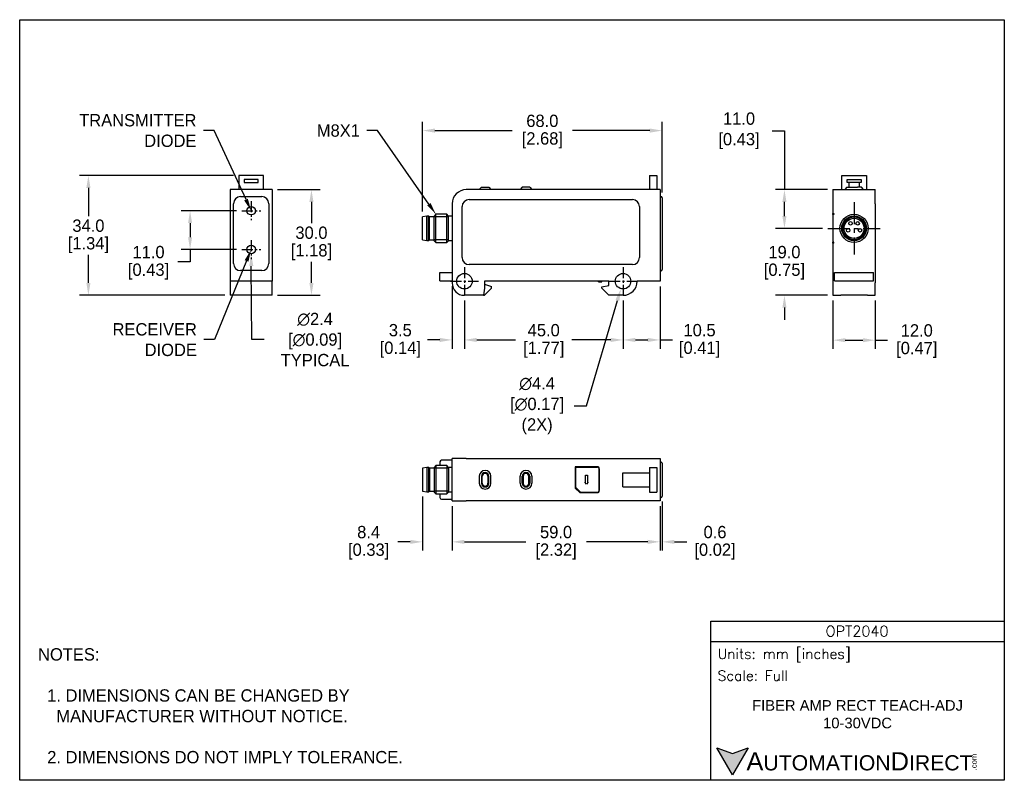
# Model space of a CAD drawing. Header units: inches. Extents: x 0 to 279, y 0 to 216.
import ezdxf
from ezdxf import colors
from ezdxf.entities.mleader import LeaderData, LeaderLine
from ezdxf.math import Vec2, Vec3

# ---------------------------------------------------------------- set-up
doc = ezdxf.new("R2010")
doc.units = ezdxf.units.IN
doc.header["$LTSCALE"] = 10
doc.header["$MEASUREMENT"] = 0
doc.linetypes.add('CENTER', pattern=[2, 1.25, -0.25, 0.25, -0.25])
for name, color, linetype in [('CENTER', 40, 'CENTER'), ('DIMENSIONS', 140, 'Continuous'), ('DX22XX7', 7, 'Continuous'), ('TEXT', 140, 'Continuous')]:
    doc.layers.add(name, color=color, linetype=linetype)
doc.styles.add('ROMANS', font='romans.shx')
doc.styles.add('型式1', font='txt')
doc.dimstyles.get("Standard").update_dxf_attribs({"dimtxt": 3.5, "dimasz": 3.5, "dimexe": 2.5, "dimexo": 1.5, "dimgap": 1, "dimtad": 0, "dimtih": 1, "dimtoh": 1, "dimdec": 1, "dimzin": 0, "dimdsep": 46, "dimtxsty": 'Standard', "dimcen": 0, "dimadec": 0, "dimazin": 0, "dimtfac": 1, "dimtdec": 1, "dimtofl": 0, "dimtmove": 0, "dimatfit": 3, "dimfxl": 1, "dimtolj": 1, "dimtzin": 0, "dimarcsym": 0})

# ---------------------------------------------------------------- blocks, each defined once
blk = doc.blocks.new('SE17')
at = {"layer": 'DX22XX7', "color": 7, "linetype": 'Continuous'}
for p, q in [((66.58, 236.94), (59.58, 236.94)), ((59.58, 236.94), (59.58, 232.94)), ((61.08, 235.84), (61.08, 234.94)), ((65.08, 235.84), (61.08, 235.84)), ((61.08, 234.94), (65.08, 234.94)), ((65.08, 234.94), (65.08, 235.84)), ((66.58, 232.94), (66.58, 236.94)), ((69.08, 232.94), (57.08, 232.94)), ((57.08, 232.94), (57.08, 206.94)), ((69.08, 232.94), (69.08, 206.94)), ((60.08, 230.94), (66.08, 230.94)), ((58.08, 211.94), (58.08, 228.94)), ((68.08, 228.94), (68.08, 211.94)), ((66.08, 209.94), (60.08, 209.94)), ((57.08, 206.94), (57.08, 202.94)), ((69.08, 206.94), (57.08, 206.94)), ((69.08, 202.94), (69.08, 206.94)), ((69.08, 202.94), (57.08, 202.94))]:
    blk.add_line(p, q, dxfattribs=at)
for centre in [(63.08, 226.94), (63.08, 215.94)]:
    blk.add_circle(centre, 1.2, dxfattribs=at)
for centre, start, end in [((60.08, 228.94), 90, 180), ((66.08, 228.94), 0, 90), ((60.08, 211.94), 180, 270), ((66.08, 211.94), 270, 360)]:
    blk.add_arc(centre, 2, start, end, dxfattribs=at)
blk = doc.blocks.new('SE16')
at = {"color": 0}
blk.add_blockref('SE17', (0, 0), dxfattribs=at)
blk = doc.blocks.new('SE19')
at = {"layer": 'DX22XX7', "color": 7, "linetype": 'Continuous'}
for p, q in [((273.99, 236.94), (280.99, 236.94)), ((273.99, 232.94), (273.99, 236.94)), ((275.49, 235.84), (279.49, 235.84)), ((275.49, 234.94), (275.49, 235.84)), ((275.99, 234.94), (275.49, 234.94)), ((278.99, 234.94), (275.99, 234.94)), ((275.99, 234.94), (275.99, 233.64)), ((278.99, 233.64), (278.99, 234.94)), ((279.49, 234.94), (278.99, 234.94)), ((279.49, 235.84), (279.49, 234.94)), ((280.99, 236.94), (280.99, 232.94)), ((271.49, 232.94), (271.49, 228.94)), ((271.49, 232.94), (283.49, 232.94)), ((275.43, 233.64), (274.84, 232.94)), ((275.43, 233.64), (276.49, 233.64)), ((276.49, 233.64), (278.49, 233.64)), ((279.56, 233.64), (278.49, 233.64)), ((280.14, 232.94), (279.56, 233.64)), ((283.49, 228.94), (283.49, 232.94)), ((271.49, 228.94), (271.49, 226.19)), ((283.49, 228.94), (283.49, 206.44)), ((271.49, 225.89), (271.49, 226.19)), ((271.49, 226.19), (271.79, 226.19)), ((271.79, 225.89), (271.49, 225.89)), ((271.49, 225.89), (271.49, 217.99)), ((271.79, 226.19), (271.79, 225.89)), ((271.79, 217.99), (271.49, 217.99)), ((271.49, 217.69), (271.49, 217.99)), ((271.79, 217.69), (271.79, 217.99)), ((271.49, 217.69), (271.49, 206.44)), ((271.79, 217.69), (271.49, 217.69)), ((271.94, 209.44), (272.44, 209.44)), ((271.94, 207.04), (271.94, 209.44)), ((271.94, 207.04), (272.44, 207.04)), ((272.44, 209.44), (282.54, 209.44)), ((272.44, 207.04), (282.54, 207.04)), ((282.54, 209.44), (283.04, 209.44)), ((282.54, 207.04), (283.04, 207.04)), ((283.04, 207.04), (283.04, 209.44)), ((271.49, 206.44), (271.49, 202.94)), ((283.49, 202.94), (283.49, 206.44)), ((271.49, 202.94), (273.49, 202.94)), ((273.49, 202.94), (273.69, 202.94)), ((281.29, 202.94), (273.69, 202.94)), ((281.29, 202.94), (281.49, 202.94)), ((281.49, 202.94), (283.49, 202.94))]:
    blk.add_line(p, q, dxfattribs=at)
for centre, radius in [((277.49, 221.94), 4), ((277.49, 221.94), 3.5), ((277.49, 221.94), 3.45), ((277.49, 221.94), 3.25), ((277.49, 221.94), 2.88), ((277.49, 221.94), 2.85), ((276.47, 223.35), 0.5), ((278.52, 223.35), 0.5), ((275.83, 221.39), 0.5), ((279.16, 221.39), 0.5)]:
    blk.add_circle(centre, radius, dxfattribs=at)
blk.add_arc((277.49, 221.94), 3.23, 255, 195, dxfattribs=at)
blk = doc.blocks.new('SE18')
at = {"color": 0}
blk.add_blockref('SE19', (0, 0), dxfattribs=at)
blk = doc.blocks.new('SE21')
at = {"layer": 'DX22XX7', "color": 7, "linetype": 'Continuous'}
for p, q in [((159.94, 134.85), (159.94, 133.8)), ((163.44, 135.35), (160.44, 135.35)), ((163.44, 123.8), (163.44, 135.8)), ((167.44, 135.8), (163.44, 135.8)), ((167.44, 135.8), (222.44, 135.8)), ((222.44, 135.8), (222.44, 123.8)), ((223.04, 134.5), (223.04, 132.8)), ((156.24, 133.25), (155.04, 133.05)), ((155.04, 133.05), (155.04, 126.55)), ((156.74, 133.25), (156.24, 133.25)), ((156.24, 133.25), (156.24, 126.35)), ((157.04, 133.05), (156.74, 133.25)), ((156.74, 133.25), (156.74, 126.35)), ((158.34, 133.05), (157.04, 133.05)), ((157.04, 133.05), (157.04, 126.55)), ((158.84, 133.8), (158.34, 133.3)), ((158.34, 133.3), (158.34, 126.3)), ((162.44, 133.04), (158.34, 133.04)), ((161.94, 133.8), (158.84, 133.8)), ((158.84, 133.8), (158.84, 125.8)), ((162.44, 133.3), (161.94, 133.8)), ((161.94, 133.8), (161.94, 125.8)), ((162.44, 133.3), (162.44, 126.3)), ((163.44, 133.25), (162.44, 133.25)), ((204.89, 133.45), (198.39, 133.45)), ((198.39, 133.45), (198.39, 127.4)), ((198.44, 133.4), (204.64, 133.4)), ((198.44, 133.4), (198.44, 127.7)), ((205.14, 132.9), (205.14, 126.7)), ((205.19, 126.45), (205.19, 133.15)), ((211.91, 131.8), (219.44, 131.8)), ((211.91, 127.8), (211.91, 131.8)), ((219.44, 133.3), (219.44, 126.3)), ((219.44, 133.3), (221.54, 133.3)), ((221.54, 133.3), (221.54, 126.3)), ((223.04, 132.8), (223.04, 126.8)), ((171.14, 130.8), (171.14, 128.8)), ((171.72, 130.8), (171.72, 128.8)), ((171.99, 128.8), (171.99, 130.8)), ((173.59, 130.8), (173.59, 128.8)), ((173.85, 128.8), (173.85, 130.8)), ((174.44, 128.8), (174.44, 130.8)), ((182.74, 128.8), (182.74, 130.8)), ((183.32, 128.8), (183.32, 130.8)), ((183.59, 130.8), (183.59, 128.8)), ((185.19, 128.8), (185.19, 130.8)), ((185.45, 130.8), (185.45, 128.8)), ((186.04, 130.8), (186.04, 128.8)), ((201.06, 129.09), (201.24, 129.09)), ((201.54, 128.5), (201.06, 129.09)), ((201.24, 129.09), (201.24, 131.1)), ((201.24, 131.1), (201.84, 131.1)), ((202.03, 129.09), (201.54, 128.5)), ((201.84, 131.1), (201.84, 129.09)), ((201.84, 129.09), (202.03, 129.09)), ((155.04, 126.55), (156.24, 126.35)), ((156.24, 126.35), (156.74, 126.35)), ((156.74, 126.35), (157.04, 126.55)), ((157.04, 126.55), (158.34, 126.55)), ((162.44, 126.57), (158.34, 126.57)), ((158.34, 126.3), (158.84, 125.8)), ((158.84, 125.8), (161.94, 125.8)), ((159.94, 125.8), (159.94, 124.75)), ((161.94, 125.8), (162.44, 126.3)), ((162.44, 126.35), (163.44, 126.35)), ((198.39, 127.4), (199.64, 126.15)), ((198.44, 127.7), (199.94, 126.2)), ((199.64, 126.15), (204.89, 126.15)), ((204.64, 126.2), (199.94, 126.2)), ((211.91, 127.8), (219.44, 127.8)), ((219.44, 126.3), (221.54, 126.3)), ((223.04, 126.8), (223.04, 125.1)), ((160.44, 124.25), (163.44, 124.25)), ((163.44, 123.8), (167.44, 123.8)), ((222.44, 123.8), (167.44, 123.8))]:
    blk.add_line(p, q, dxfattribs=at)
for centre, radius, start, end in [((160.44, 134.85), 0.5, 90, 180), ((222.74, 135.1), 0.3, 180, 270), ((222.74, 134.5), 0.3, 0, 90), ((172.79, 130.8), 1.65, 0, 180), ((172.79, 130.8), 1.06, 0, 180), ((172.79, 130.8), 0.8, 0, 180), ((184.39, 130.8), 1.65, 0, 180), ((184.39, 130.8), 1.06, 0, 180), ((184.39, 130.8), 0.8, 0, 180), ((204.64, 132.9), 0.5, 0, 90), ((204.89, 133.15), 0.3, 0, 90), ((172.79, 128.8), 1.65, 180, 360), ((172.79, 128.8), 1.06, 180, 360), ((172.79, 128.8), 0.8, 180, 360), ((184.39, 128.8), 1.65, 180, 360), ((184.39, 128.8), 1.06, 180, 360), ((184.39, 128.8), 0.8, 180, 360), ((204.64, 126.7), 0.5, 270, 360), ((204.89, 126.45), 0.3, 270, 360), ((160.44, 124.75), 0.5, 180, 270), ((222.74, 124.5), 0.3, 90, 180), ((222.74, 125.1), 0.3, 270, 360)]:
    blk.add_arc(centre, radius, start, end, dxfattribs=at)
blk = doc.blocks.new('SE20')
at = {"color": 0}
blk.add_blockref('SE21', (0, 0), dxfattribs=at)
blk = doc.blocks.new('*D8')
at = {"layer": 'DEFPOINTS', "color": 0, "transparency": 16777216}
for p in [(114.31, 82.07), (122.71, 79.32), (114.31, 67.69)]:
    blk.add_point(p, dxfattribs=at)
at = {"layer": 'DIMENSIONS', "color": 0, "lineweight": -2, "transparency": 16777216}
for p, q in [((114.31, 80.57), (114.31, 65.19)), ((122.71, 77.82), (122.71, 65.19)), ((110.81, 67.69), (107.31, 67.69)), ((126.21, 67.69), (129.71, 67.69))]:
    blk.add_line(p, q, dxfattribs=at)
at = {"layer": 'DIMENSIONS', "color": 0, "transparency": 16777216}
for points in [[(110.81, 68.27), (110.81, 67.1), (114.31, 67.69)], [(126.21, 68.27), (126.21, 67.1), (122.71, 67.69)]]:
    blk.add_solid(points, dxfattribs=at)
at = {"layer": 'DIMENSIONS', "color": 0, "transparency": 16777216, "char_height": 3.5, "attachment_point": 5}
for s, insert in [('\\A1;8.4', (99.02, 70.44)), ('\\A1;[0.33]', (99.02, 64.94))]:
    blk.add_mtext(s, dxfattribs=dict(at, insert=insert))
blk = doc.blocks.new('*D9')
at = {"layer": 'DEFPOINTS', "color": 0, "transparency": 16777216}
for p in [(122.71, 79.32), (181.71, 79.32), (181.71, 67.69)]:
    blk.add_point(p, dxfattribs=at)
at = {"layer": 'DIMENSIONS', "color": 0, "lineweight": -2, "transparency": 16777216}
for p, q in [((122.71, 77.82), (122.71, 65.19)), ((181.71, 77.82), (181.71, 65.19)), ((126.21, 67.69), (143.63, 67.69)), ((178.21, 67.69), (160.8, 67.69))]:
    blk.add_line(p, q, dxfattribs=at)
at = {"layer": 'DIMENSIONS', "color": 0, "transparency": 16777216}
for points in [[(126.21, 68.27), (126.21, 67.1), (122.71, 67.69)], [(178.21, 68.27), (178.21, 67.1), (181.71, 67.69)]]:
    blk.add_solid(points, dxfattribs=at)
at = {"layer": 'DIMENSIONS', "color": 0, "transparency": 16777216, "char_height": 3.5, "attachment_point": 5}
for s, insert in [('\\A1;59.0', (152.21, 70.44)), ('\\A1;[2.32]', (152.21, 64.94))]:
    blk.add_mtext(s, dxfattribs=dict(at, insert=insert))
blk = doc.blocks.new('*D10')
at = {"layer": 'DEFPOINTS', "color": 0, "transparency": 16777216}
for p in [(181.71, 79.32), (182.31, 80.62), (182.31, 67.69)]:
    blk.add_point(p, dxfattribs=at)
at = {"layer": 'DIMENSIONS', "color": 0, "lineweight": -2, "transparency": 16777216}
for p, q in [((182.31, 79.12), (182.31, 65.19)), ((181.71, 77.82), (181.71, 65.19)), ((178.21, 67.69), (174.71, 67.69)), ((185.81, 67.69), (189.31, 67.69))]:
    blk.add_line(p, q, dxfattribs=at)
at = {"layer": 'DIMENSIONS', "color": 0, "transparency": 16777216}
for points in [[(178.21, 68.27), (178.21, 67.1), (181.71, 67.69)], [(185.81, 68.27), (185.81, 67.1), (182.31, 67.69)]]:
    blk.add_solid(points, dxfattribs=at)
at = {"layer": 'DIMENSIONS', "color": 0, "transparency": 16777216, "char_height": 3.5, "attachment_point": 5}
for s, insert in [('\\A1;0.6', (197.31, 70.44)), ('\\A1;[0.02]', (197.31, 64.94))]:
    blk.add_mtext(s, dxfattribs=dict(at, insert=insert))
blk = doc.blocks.new('*D11')
at = {"layer": 'DEFPOINTS', "color": 0, "transparency": 16777216}
for p in [(230.77, 137.66), (242.77, 137.66), (242.77, 124.93)]:
    blk.add_point(p, dxfattribs=at)
at = {"layer": 'DIMENSIONS', "color": 0, "lineweight": -2, "transparency": 16777216}
for p, q in [((230.77, 136.16), (230.77, 122.43)), ((242.77, 136.16), (242.77, 122.43)), ((234.27, 124.93), (239.27, 124.93)), ((242.77, 124.93), (246.27, 124.93))]:
    blk.add_line(p, q, dxfattribs=at)
at = {"layer": 'DIMENSIONS', "color": 0, "transparency": 16777216}
for points in [[(234.27, 125.51), (234.27, 124.35), (230.77, 124.93)], [(239.27, 125.51), (239.27, 124.35), (242.77, 124.93)]]:
    blk.add_solid(points, dxfattribs=at)
at = {"layer": 'DIMENSIONS', "color": 0, "transparency": 16777216, "char_height": 3.5, "attachment_point": 5}
for s, insert in [('\\A1;12.0', (254.56, 127.68)), ('\\A1;[0.47]', (254.56, 122.18))]:
    blk.add_mtext(s, dxfattribs=dict(at, insert=insert))
blk = doc.blocks.new('*D12')
at = {"layer": 'DEFPOINTS', "color": 0, "transparency": 16777216}
for p in [(181.71, 141.66), (171.21, 137.71), (181.71, 125)]:
    blk.add_point(p, dxfattribs=at)
at = {"layer": 'DIMENSIONS', "color": 0, "lineweight": -2, "transparency": 16777216}
for p, q in [((181.71, 140.16), (181.71, 122.5)), ((171.21, 136.21), (171.21, 122.5)), ((174.71, 125), (178.21, 125)), ((181.71, 125), (185.21, 125))]:
    blk.add_line(p, q, dxfattribs=at)
at = {"layer": 'DIMENSIONS', "color": 0, "transparency": 16777216}
for points in [[(174.71, 125.58), (174.71, 124.41), (171.21, 125)], [(178.21, 125.58), (178.21, 124.41), (181.71, 125)]]:
    blk.add_solid(points, dxfattribs=at)
at = {"layer": 'DIMENSIONS', "color": 0, "transparency": 16777216, "char_height": 3.5, "attachment_point": 5}
for s, insert in [('\\A1;10.5', (192.92, 127.75)), ('\\A1;[0.41]', (192.92, 122.25))]:
    blk.add_mtext(s, dxfattribs=dict(at, insert=insert))
blk = doc.blocks.new('*D13')
at = {"layer": 'DEFPOINTS', "color": 0, "transparency": 16777216}
for p in [(126.21, 137.66), (171.21, 137.71), (126.21, 125)]:
    blk.add_point(p, dxfattribs=at)
at = {"layer": 'DIMENSIONS', "color": 0, "lineweight": -2, "transparency": 16777216}
for p, q in [((126.21, 136.16), (126.21, 122.5)), ((171.21, 136.21), (171.21, 122.5)), ((129.71, 125), (140.71, 125)), ((167.71, 125), (156.71, 125))]:
    blk.add_line(p, q, dxfattribs=at)
at = {"layer": 'DIMENSIONS', "color": 0, "transparency": 16777216}
for points in [[(129.71, 125.58), (129.71, 124.41), (126.21, 125)], [(167.71, 125.58), (167.71, 124.41), (171.21, 125)]]:
    blk.add_solid(points, dxfattribs=at)
at = {"layer": 'DIMENSIONS', "color": 0, "transparency": 16777216, "char_height": 3.5, "attachment_point": 5}
for s, insert in [('\\A1;45.0', (148.71, 127.75)), ('\\A1;[1.77]', (148.71, 122.25))]:
    blk.add_mtext(s, dxfattribs=dict(at, insert=insert))
blk = doc.blocks.new('*D14')
at = {"layer": 'DEFPOINTS', "color": 0, "transparency": 16777216}
for p in [(122.71, 141.76), (126.21, 137.66), (122.71, 125)]:
    blk.add_point(p, dxfattribs=at)
at = {"layer": 'DIMENSIONS', "color": 0, "lineweight": -2, "transparency": 16777216}
for p, q in [((122.71, 140.26), (122.71, 122.5)), ((126.21, 136.16), (126.21, 122.5)), ((119.21, 125), (115.71, 125)), ((129.71, 125), (133.21, 125))]:
    blk.add_line(p, q, dxfattribs=at)
at = {"layer": 'DIMENSIONS', "color": 0, "transparency": 16777216}
for points in [[(119.21, 125.58), (119.21, 124.41), (122.71, 125)], [(129.71, 125.58), (129.71, 124.41), (126.21, 125)]]:
    blk.add_solid(points, dxfattribs=at)
at = {"layer": 'DIMENSIONS', "color": 0, "transparency": 16777216, "char_height": 3.5, "attachment_point": 5}
for s, insert in [('\\A1;3.5', (108.01, 127.75)), ('\\A1;[0.14]', (108.01, 122.25))]:
    blk.add_mtext(s, dxfattribs=dict(at, insert=insert))
blk = doc.blocks.new('*D15')
at = {"layer": 'DEFPOINTS', "color": 0, "transparency": 16777216}
for p in [(182.31, 184.42), (182.31, 165.36), (114.31, 159.91)]:
    blk.add_point(p, dxfattribs=at)
at = {"layer": 'DIMENSIONS', "color": 0, "lineweight": -2, "transparency": 16777216}
for p, q in [((114.31, 161.41), (114.31, 186.92)), ((117.81, 184.42), (139.73, 184.42)), ((178.81, 184.42), (156.9, 184.42)), ((182.31, 166.86), (182.31, 186.92))]:
    blk.add_line(p, q, dxfattribs=at)
at = {"layer": 'DIMENSIONS', "color": 0, "transparency": 16777216}
for points in [[(117.81, 185), (117.81, 183.84), (114.31, 184.42)], [(178.81, 185), (178.81, 183.84), (182.31, 184.42)]]:
    blk.add_solid(points, dxfattribs=at)
at = {"layer": 'DIMENSIONS', "color": 0, "transparency": 16777216, "char_height": 3.5, "attachment_point": 5}
for s, insert in [('\\A1;68.0', (148.31, 187.17)), ('\\A1;[2.68]', (148.31, 181.67))]:
    blk.add_mtext(s, dxfattribs=dict(at, insert=insert))
blk = doc.blocks.new('*D16')
at = {"layer": 'DEFPOINTS', "color": 0, "transparency": 16777216}
for p in [(217.01, 156.66), (229.32, 156.66), (230.77, 137.66)]:
    blk.add_point(p, dxfattribs=at)
at = {"layer": 'DIMENSIONS', "color": 0, "lineweight": -2, "transparency": 16777216}
for p, q in [((217.01, 160.16), (217.01, 163.66)), ((227.82, 156.66), (214.51, 156.66)), ((229.27, 137.66), (214.51, 137.66)), ((217.01, 134.16), (217.01, 130.66))]:
    blk.add_line(p, q, dxfattribs=at)
at = {"layer": 'DIMENSIONS', "color": 0, "transparency": 16777216}
for points in [[(216.42, 160.16), (217.59, 160.16), (217.01, 156.66)], [(216.42, 134.16), (217.59, 134.16), (217.01, 137.66)]]:
    blk.add_solid(points, dxfattribs=at)
at = {"layer": 'DIMENSIONS', "color": 0, "transparency": 16777216, "char_height": 3.5, "attachment_point": 5}
for s, insert in [('\\A1;19.0', (217.01, 149.91)), ('\\A1;[0.75]', (217.01, 144.41))]:
    blk.add_mtext(s, dxfattribs=dict(at, insert=insert))
blk = doc.blocks.new('*D17')
at = {"layer": 'DEFPOINTS', "color": 0, "transparency": 16777216}
for p in [(217.01, 167.66), (230.77, 167.66), (229.32, 156.66)]:
    blk.add_point(p, dxfattribs=at)
at = {"layer": 'DIMENSIONS', "color": 0, "lineweight": -2, "transparency": 16777216}
for p, q in [((213.51, 184.38), (217.01, 184.38)), ((217.01, 184.38), (217.01, 167.66)), ((229.27, 167.66), (214.51, 167.66)), ((217.01, 160.16), (217.01, 164.16)), ((227.82, 156.66), (214.51, 156.66))]:
    blk.add_line(p, q, dxfattribs=at)
at = {"layer": 'DIMENSIONS', "color": 0, "transparency": 16777216}
for points in [[(216.42, 164.16), (217.59, 164.16), (217.01, 167.66)], [(216.42, 160.16), (217.59, 160.16), (217.01, 156.66)]]:
    blk.add_solid(points, dxfattribs=at)
at = {"layer": 'DIMENSIONS', "color": 0, "transparency": 16777216, "insert": (203.47, 184.38), "char_height": 3.5, "attachment_point": 5}
blk.add_mtext('\\A1; 11.0\\P [0.43]', dxfattribs=at)
blk = doc.blocks.new('*D18')
at = {"layer": 'DEFPOINTS', "color": 0, "transparency": 16777216}
for p in [(19.5, 171.66), (62.19, 171.66), (59.69, 137.66)]:
    blk.add_point(p, dxfattribs=at)
at = {"layer": 'DIMENSIONS', "color": 0, "lineweight": -2, "transparency": 16777216}
for p, q in [((60.69, 171.66), (17, 171.66)), ((19.5, 168.16), (19.5, 160.16)), ((19.5, 141.16), (19.5, 149.16)), ((58.19, 137.66), (17, 137.66))]:
    blk.add_line(p, q, dxfattribs=at)
at = {"layer": 'DIMENSIONS', "color": 0, "transparency": 16777216}
for points in [[(18.92, 168.16), (20.08, 168.16), (19.5, 171.66)], [(18.92, 141.16), (20.08, 141.16), (19.5, 137.66)]]:
    blk.add_solid(points, dxfattribs=at)
at = {"layer": 'DIMENSIONS', "color": 0, "transparency": 16777216, "char_height": 3.5, "attachment_point": 5}
for s, insert in [('\\A1;34.0', (19.5, 157.41)), ('\\A1;[1.34]', (19.5, 151.91))]:
    blk.add_mtext(s, dxfattribs=dict(at, insert=insert))
blk = doc.blocks.new('*D19')
at = {"layer": 'DEFPOINTS', "color": 0, "transparency": 16777216}
for p in [(71.69, 167.66), (82.79, 167.66), (71.69, 137.66)]:
    blk.add_point(p, dxfattribs=at)
at = {"layer": 'DIMENSIONS', "color": 0, "lineweight": -2, "transparency": 16777216}
for p, q in [((73.19, 167.66), (85.29, 167.66)), ((82.79, 164.16), (82.79, 158.16)), ((82.79, 141.16), (82.79, 147.16)), ((73.19, 137.66), (85.29, 137.66))]:
    blk.add_line(p, q, dxfattribs=at)
at = {"layer": 'DIMENSIONS', "color": 0, "transparency": 16777216}
for points in [[(82.2, 164.16), (83.37, 164.16), (82.79, 167.66)], [(82.2, 141.16), (83.37, 141.16), (82.79, 137.66)]]:
    blk.add_solid(points, dxfattribs=at)
at = {"layer": 'DIMENSIONS', "color": 0, "transparency": 16777216, "char_height": 3.5, "attachment_point": 5}
for s, insert in [('\\A1;30.0', (82.79, 155.41)), ('\\A1;[1.18]', (82.79, 149.91))]:
    blk.add_mtext(s, dxfattribs=dict(at, insert=insert))
blk = doc.blocks.new('*D20')
at = {"layer": 'DEFPOINTS', "color": 0, "transparency": 16777216}
for p in [(65.68, 151.86), (65.69, 149.46)]:
    blk.add_point(p, dxfattribs=at)
at = {"layer": 'TEXT', "color": 0, "lineweight": -2, "transparency": 16777216}
for p, q in [((65.83, 125.09), (65.71, 145.96)), ((69.33, 125.09), (65.83, 125.09))]:
    blk.add_line(p, q, dxfattribs=at)
at = {"layer": 'TEXT', "color": 0, "transparency": 16777216}
blk.add_solid([(66.3, 145.96), (65.13, 145.96), (65.69, 149.46)], dxfattribs=at)
at = {"layer": 'TEXT', "color": 0, "transparency": 16777216, "insert": (83.17, 125.09), "char_height": 3.5, "attachment_point": 5}
blk.add_mtext('\\A1; ∅2.4\\P [∅0.09]\\P TYPICAL', dxfattribs=at)
blk = doc.blocks.new('*D21')
at = {"layer": 'DEFPOINTS', "color": 0, "transparency": 16777216}
for p in [(171.83, 143.77), (170.6, 139.55)]:
    blk.add_point(p, dxfattribs=at)
at = {"layer": 'TEXT', "color": 0, "lineweight": -2, "transparency": 16777216}
for p, q in [((160.88, 106.32), (169.61, 136.19)), ((157.38, 106.32), (160.88, 106.32))]:
    blk.add_line(p, q, dxfattribs=at)
at = {"layer": 'TEXT', "color": 0, "transparency": 16777216}
blk.add_solid([(169.06, 136.35), (170.17, 136.03), (170.6, 139.55)], dxfattribs=at)
at = {"layer": 'TEXT', "color": 0, "transparency": 16777216, "insert": (146.17, 106.32), "char_height": 3.5, "attachment_point": 5}
blk.add_mtext('\\A1; ∅4.4\\P [∅0.17]\\P (2X)', dxfattribs=at)
blk = doc.blocks.new('*D22')
at = {"layer": 'DEFPOINTS', "color": 0, "transparency": 16777216}
for p in [(62.99, 161.66), (48.35, 150.66), (62.99, 150.66)]:
    blk.add_point(p, dxfattribs=at)
at = {"layer": 'DIMENSIONS', "color": 0, "lineweight": -2, "transparency": 16777216}
for p, q in [((61.49, 161.66), (45.85, 161.66)), ((48.35, 158.16), (48.35, 154.16)), ((61.49, 150.66), (45.85, 150.66)), ((48.35, 150.66), (48.35, 147.16)), ((48.35, 147.16), (44.85, 147.16))]:
    blk.add_line(p, q, dxfattribs=at)
at = {"layer": 'DIMENSIONS', "color": 0, "transparency": 16777216}
for points in [[(47.77, 158.16), (48.93, 158.16), (48.35, 161.66)], [(47.77, 154.16), (48.93, 154.16), (48.35, 150.66)]]:
    blk.add_solid(points, dxfattribs=at)
at = {"layer": 'DIMENSIONS', "color": 0, "transparency": 16777216, "char_height": 3.5, "attachment_point": 5}
for s, insert in [('\\A1;11.0', (36.56, 149.91)), ('\\A1;[0.43]', (36.56, 144.41))]:
    blk.add_mtext(s, dxfattribs=dict(at, insert=insert))

msp = doc.modelspace()

# ---------------------------------------------------------------- hatches: boundary and pattern name
at = {"layer": 'TEXT'}
msp.add_hatch(color=256, dxfattribs=at).paths.add_polyline_path([(206.74, 9.21), (202.31, 7.59), (197.87, 9.21), (202.31, 1.53)])

# ---------------------------------------------------------------- linework, layer by layer
msp.add_lwpolyline([(0, 215.9), (279.4, 215.9), (279.4, 0), (0, 0)], close=True)
at = {"layer": 'CENTER', "ltscale": 0.25}
for p, q in [((65.69, 164.36), (65.69, 158.96)), ((62.99, 161.66), (68.39, 161.66)), ((65.69, 153.36), (65.69, 147.96)), ((62.99, 150.66), (68.39, 150.66)), ((126.21, 145.61), (126.21, 137.71)), ((171.21, 145.61), (171.21, 137.71)), ((122.26, 141.66), (130.16, 141.66)), ((167.26, 141.66), (175.16, 141.66))]:
    msp.add_line(p, q, dxfattribs=at)
at = {"layer": 'CENTER', "ltscale": 0.5}
for p, q in [((236.77, 164.11), (236.77, 149.21)), ((229.32, 156.66), (244.22, 156.66))]:
    msp.add_line(p, q, dxfattribs=at)
at = {"layer": 'DX22XX7', "color": 7, "linetype": 'Continuous'}
for p, q in [((178.71, 171.66), (180.81, 171.66)), ((178.71, 171.66), (178.71, 167.66)), ((180.81, 171.66), (180.81, 167.66)), ((181.71, 167.66), (126.71, 167.66)), ((131, 168.36), (130.41, 167.66)), ((131, 168.36), (133.13, 168.36)), ((133.13, 168.36), (133.71, 167.66)), ((142.6, 168.36), (142.01, 167.66)), ((144.73, 168.36), (142.6, 168.36)), ((144.73, 168.36), (145.31, 167.66)), ((181.71, 167.66), (181.71, 141.66)), ((182.31, 165.36), (182.31, 163.66)), ((122.71, 163.66), (122.71, 141.16)), ((125.54, 148.39), (125.54, 162.83)), ((127.54, 164.83), (173.89, 164.83)), ((175.89, 162.83), (175.89, 148.39)), ((182.31, 163.66), (182.31, 146.66)), ((115.51, 160.11), (114.31, 159.91)), ((114.31, 153.41), (114.31, 159.91)), ((116.01, 160.11), (115.51, 160.11)), ((115.51, 153.21), (115.51, 160.11)), ((116.31, 159.91), (116.01, 160.11)), ((116.01, 153.21), (116.01, 160.11)), ((117.61, 159.91), (116.31, 159.91)), ((116.31, 153.41), (116.31, 159.91)), ((118.11, 160.66), (117.61, 160.16)), ((117.61, 153.16), (117.61, 160.16)), ((121.71, 159.9), (117.61, 159.9)), ((121.21, 160.66), (118.11, 160.66)), ((118.11, 152.66), (118.11, 160.66)), ((121.71, 160.16), (121.21, 160.66)), ((121.21, 152.66), (121.21, 160.66)), ((121.71, 153.16), (121.71, 160.16)), ((122.71, 160.11), (121.71, 160.11)), ((114.31, 153.41), (115.51, 153.21)), ((115.51, 153.21), (116.01, 153.21)), ((116.01, 153.21), (116.31, 153.41)), ((116.31, 153.41), (117.61, 153.41)), ((121.71, 153.43), (117.61, 153.43)), ((117.61, 153.16), (118.11, 152.66)), ((118.11, 152.66), (121.21, 152.66)), ((121.21, 152.66), (121.71, 153.16)), ((121.71, 153.21), (122.71, 153.21)), ((173.89, 146.39), (127.54, 146.39)), ((182.31, 146.66), (182.31, 144.96)), ((119.21, 144.16), (119.71, 144.16)), ((119.21, 141.76), (119.21, 144.16)), ((119.71, 144.16), (122.71, 144.16)), ((119.21, 141.76), (119.71, 141.76)), ((119.71, 141.76), (122.71, 141.76)), ((131.91, 141.66), (131.91, 139.66)), ((167.21, 141.66), (131.91, 141.66)), ((131.91, 140.86), (133.91, 140.13)), ((133.91, 139.66), (133.91, 140.13)), ((164.21, 141.51), (164.21, 141.66)), ((164.21, 141.51), (165.21, 141.51)), ((165.21, 141.51), (165.21, 141.66)), ((165.21, 140.11), (167.21, 140.46)), ((165.21, 139.71), (165.21, 140.11)), ((167.21, 137.66), (165.21, 139.71)), ((167.21, 140.46), (167.21, 141.66)), ((181.71, 141.66), (175.21, 141.66)), ((131.61, 137.66), (126.21, 137.66)), ((131.91, 139.66), (131.61, 137.66)), ((131.61, 137.66), (131.91, 137.66)), ((131.91, 137.66), (133.91, 139.66)), ((171.21, 137.66), (167.21, 137.66))]:
    msp.add_line(p, q, dxfattribs=at)
for centre in [(126.21, 141.66), (171.21, 141.66)]:
    msp.add_circle(centre, 2.2, dxfattribs=at)
for centre, radius, start, end in [((126.71, 163.66), 4, 90, 180), ((182.01, 165.96), 0.3, 180, 270), ((182.01, 165.36), 0.3, 0, 90), ((127.54, 162.83), 2, 90, 180), ((173.89, 162.83), 2, 0, 90), ((127.54, 148.39), 2, 180, 270), ((173.89, 148.39), 2, 270, 0), ((182.01, 144.36), 0.3, 90, 180), ((182.01, 144.96), 0.3, 270, 0), ((126.21, 141.16), 3.5, 180, 270), ((171.21, 141.66), 4, 270, 0)]:
    msp.add_arc(centre, radius, start, end, dxfattribs=at)
at = {"layer": 'TEXT'}
msp.add_line((196.09, 39.42), (279.4, 39.42), dxfattribs=at)
for points in [[(196.09, 0), (196.09, 45.17), (279.4, 45.17), (279.4, 0)], [(206.74, 9.21), (202.31, 1.53), (197.87, 9.21), (202.31, 7.59)]]:
    msp.add_lwpolyline(points, close=True, dxfattribs=at)

# ---------------------------------------------------------------- block references
for name, p in [('SE16', (2.6, -65.27)), ('SE18', (-40.72, -65.27)), ('SE20', (-40.72, -44.48))]:
    msp.add_blockref(name, p)

# ---------------------------------------------------------------- texts
for s, insert, char_height, width, attachment_point, style in [('OPT2040', (237.62, 42.33), 3, 55.9017, 5, 'ROMANS'), (' Units: mm [inches]', (196.09, 35.43), 2.8712, 83.3079, 4, 'ROMANS'), (' Scale: Full', (196.09, 29.69), 2.8712, 83.3079, 4, 'ROMANS'), ('{\\fArial|b0|i0|c0|p34;     \\H1.2x;A\\H0.8333x;UTOMATION\\H1.2x;D\\H0.8333x;IRECT}', (197.87, 5.37), 4.3068, 72.9565, 4, '型式1')]:
    msp.add_mtext(s, dxfattribs=dict(at, insert=insert, char_height=char_height, width=width, attachment_point=attachment_point, style=style))
at = {"layer": 'TEXT', "insert": (5.21, 37.5), "char_height": 3.5, "attachment_point": 1}
msp.add_mtext_dynamic_manual_height_columns('NOTES:\\P\\P  1. DIMENSIONS CAN BE CHANGED BY      \\P    MANUFACTURER WITHOUT NOTICE.\\P\\P  2. DIMENSIONS DO NOT IMPLY TOLERANCE.', width=190.8823, gutter_width=1, heights=[0], dxfattribs=at)
at = {"layer": 'TEXT', "insert": (237.75, 18.74), "char_height": 3, "width": 66.5595, "attachment_point": 5}
msp.add_mtext('{\\fArial|b0|i0|c0|p34;FIBER AMP RECT TEACH-ADJ 10-30VDC}', dxfattribs=at)
at = {"layer": 'TEXT', "insert": (270.01, 2.84), "char_height": 1.5505, "width": 4.5946, "attachment_point": 1, "rotation": 90, "style": '型式1'}
msp.add_mtext('{\\fArial|b0|i0|c0|p34;.com}', dxfattribs=at)

# ---------------------------------------------------------------- dimensions: what is measured, and where the dimension line sits
at = {"layer": 'DIMENSIONS'}
dim = msp.add_linear_dim(base=(217.01, 167.66), p1=(229.32, 156.66), p2=(230.77, 167.66), angle=90, text=' <>', dimstyle='Standard', override={"dimpost": '\\X', "dimtmove": 1}, dxfattribs=at)
dim.commit()
dim.dimension.update_dxf_attribs({"geometry": '*D17', "text_midpoint": (214.44, 184.38), "dimtype": 160})
for base, p1, p2, picture, middle in [((182.31, 184.42), (114.31, 159.91), (182.31, 165.36), '*D15', (148.31, 184.42)), ((122.71, 125), (126.21, 137.66), (122.71, 141.76), '*D14', (108.01, 125)), ((181.71, 125), (171.21, 137.71), (181.71, 141.66), '*D12', (192.92, 125)), ((126.21, 125), (171.21, 137.71), (126.21, 137.66), '*D13', (148.71, 125)), ((242.77, 124.93), (230.77, 137.66), (242.77, 137.66), '*D11', (254.56, 124.93)), ((114.31, 67.69), (122.71, 79.32), (114.31, 82.07), '*D8', (99.02, 67.69)), ((181.71, 67.69), (122.71, 79.32), (181.71, 79.32), '*D9', (152.21, 67.69)), ((182.31, 67.69), (181.71, 79.32), (182.31, 80.62), '*D10', (197.31, 67.69))]:
    dim = msp.add_linear_dim(base=base, p1=p1, p2=p2, dimstyle='Standard', override={"dimpost": '\\X'}, dxfattribs=at)
    dim.commit()
    dim.dimension.update_dxf_attribs({"geometry": picture, "text_midpoint": middle})
for base, p1, p2, picture, middle in [((19.5, 171.66), (59.69, 137.66), (62.19, 171.66), '*D18', (19.5, 154.66)), ((82.79, 167.66), (71.69, 137.66), (71.69, 167.66), '*D19', (82.79, 152.66)), ((217.01, 156.66), (230.77, 137.66), (229.32, 156.66), '*D16', (217.01, 147.16)), ((48.35, 150.66), (62.99, 161.66), (62.99, 150.66), '*D22', (36.56, 147.16))]:
    dim = msp.add_linear_dim(base=base, p1=p1, p2=p2, angle=90, dimstyle='Standard', override={"dimpost": '\\X'}, dxfattribs=at)
    dim.commit()
    dim.dimension.update_dxf_attribs({"geometry": picture, "text_midpoint": middle})
at = {"layer": 'TEXT'}
for p1, p2, text, picture, middle in [((65.68, 151.86), (65.69, 149.46), ' <>\\P TYPICAL', '*D20', (83.17, 125.09)), ((171.83, 143.77), (170.6, 139.55), ' <>\\P (2X)', '*D21', (146.17, 106.32))]:
    dim = msp.add_diameter_dim_2p(p1=p1, p2=p2, text=text, dimstyle='Standard', override={"dimpost": '\\X'}, dxfattribs=at)
    dim.commit()
    dim.dimension.update_dxf_attribs({"geometry": picture, "text_midpoint": middle, "dimtype": 163})

# ---------------------------------------------------------------- leaders
ml = msp.add_multileader_mtext('Standard', dxfattribs=at)
ml.set_content('TRANSMITTER\\PDIODE', color=256)
ml.set_leader_properties()
ml.build(insert=Vec2(0, 0))
ml.multileader.update_dxf_attribs({"text_left_attachment_type": 2, "text_right_attachment_type": 2, "dogleg_length": 3, "arrow_head_size": 3.5})
ctx = ml.context
ctx.base_point, ctx.char_height, ctx.arrow_head_size, ctx.plane_origin = Vec3(11.99, 184.44), 3.5, 3.5, Vec3(65.69, 161.66)
ctx.left_attachment, ctx.right_attachment, ctx.text_align_type = 2, 2, 2
notes = []
notes.append((ctx, [(0, (1, 1, 0), (55.16, 184.44), (-1, 0), 3, [(0, [(65.69, 161.66)], 0, [])])]))
ctx.mtext.insert, ctx.mtext.alignment, ctx.mtext.flow_direction = Vec3(50.16, 189.11), 3, 5
ml = msp.add_multileader_mtext('Standard', dxfattribs=at)
ml.set_content('M8X1', color=256)
ml.set_leader_properties()
ml.build(insert=Vec2(0, 0))
ml.multileader.update_dxf_attribs({"text_left_attachment_type": 2, "text_right_attachment_type": 2, "dogleg_length": 3, "arrow_head_size": 3.5})
ctx = ml.context
ctx.base_point, ctx.char_height, ctx.arrow_head_size, ctx.plane_origin = Vec3(82.87, 184.44), 3.5, 3.5, Vec3(118.11, 160.66)
ctx.left_attachment, ctx.right_attachment, ctx.text_align_type = 2, 2, 2
notes.append((ctx, [(0, (1, 1, 0), (101.54, 184.44), (-1, 0), 3, [(0, [(118.11, 160.66)], 0, [])])]))
ctx.mtext.insert, ctx.mtext.alignment, ctx.mtext.flow_direction = Vec3(96.54, 186.19), 3, 5
ml = msp.add_multileader_mtext('Standard', dxfattribs=at)
ml.set_content('RECEIVER\\PDIODE', color=256)
ml.set_leader_properties()
ml.build(insert=Vec2(0, 0))
ml.multileader.update_dxf_attribs({"text_left_attachment_type": 2, "text_right_attachment_type": 2, "dogleg_length": 3, "arrow_head_size": 3.5})
ctx = ml.context
ctx.base_point, ctx.char_height, ctx.arrow_head_size, ctx.plane_origin = Vec3(21.45, 125.1), 3.5, 3.5, Vec3(65.69, 150.66)
ctx.left_attachment, ctx.right_attachment, ctx.text_align_type = 2, 2, 2
notes.append((ctx, [(0, (1, 1, 0), (55.28, 125.1), (-1, 0), 3, [(0, [(65.69, 150.66)], 0, [])])]))
ctx.mtext.insert, ctx.mtext.alignment, ctx.mtext.flow_direction = Vec3(50.28, 129.76), 3, 5
for ctx, leaders in notes:
    for number, flags, end, landing, length, lines in leaders:
        leader = LeaderData()
        leader.index, (leader.has_last_leader_line, leader.has_dogleg_vector, leader.attachment_direction) = number, flags
        leader.last_leader_point, leader.dogleg_vector, leader.dogleg_length = Vec3(end), Vec3(landing), length
        for number, points, colour, breaks in lines:
            line = LeaderLine()
            line.index, line.vertices, line.color, line.breaks = number, Vec3.list(points), colors.encode_raw_color(colour), breaks
            leader.lines.append(line)
        ctx.leaders.append(leader)

doc.saveas('drawing.dxf')
